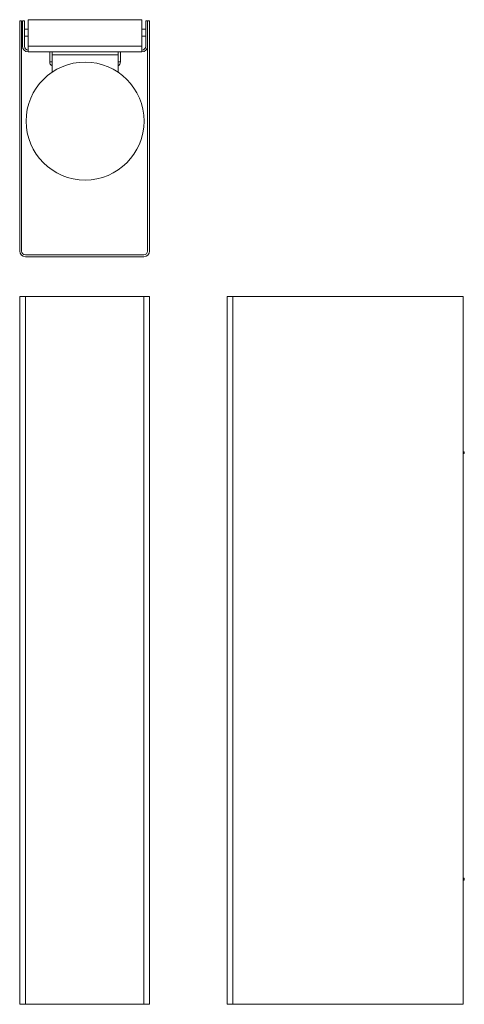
# Model space of a CAD drawing. Header units: millimetres. Extents: x -265 to -77, y -398 to 20.
import ezdxf

# ---------------------------------------------------------------- set-up
doc = ezdxf.new("R2010")
doc.units = ezdxf.units.MM

msp = doc.modelspace()

# ---------------------------------------------------------------- linework, layer by layer
at = {"color": 7, "linetype": 'Continuous', "lineweight": 15}
for p, q in [((-265.19, -78.41), (-265.19, 19.19)), ((-264.39, 19.19), (-265.19, 19.19)), ((-264.39, 19.19), (-264.39, -78.41)), ((-263.99, 8.43), (-263.99, 19.19)), ((-263.99, 19.19), (-263.19, 19.19)), ((-263.19, 8.43), (-263.19, 19.19)), ((-261.59, 19.69), (-213.39, 19.69)), ((-261.59, 6.03), (-261.59, 19.69)), ((-213.39, 19.69), (-213.39, 6.03)), ((-211.79, 19.19), (-211.79, 8.43)), ((-210.19, 19.19), (-211.79, 19.19)), ((-210.99, -78.41), (-210.99, 19.19)), ((-210.19, 19.19), (-210.19, -78.41)), ((-263.99, 15.69), (-264.39, 15.69)), ((-264.39, 12.69), (-263.99, 12.69)), ((-261.59, 15.69), (-263.19, 15.69)), ((-263.19, 12.69), (-261.59, 12.69)), ((-211.79, 15.69), (-213.39, 15.69)), ((-213.39, 12.69), (-211.79, 12.69)), ((-261.59, 8.43), (-213.39, 8.43)), ((-213.39, 6.03), (-261.59, 6.03)), ((-252.49, 6.03), (-252.49, 1.83)), ((-251.49, -2.57), (-251.49, 6.03)), ((-251.49, 4.83), (-223.49, 4.83)), ((-223.49, 6.03), (-223.49, -2.57)), ((-222.49, 6.03), (-222.49, 1.83)), ((-212.59, -80.01), (-262.79, -80.01)), ((-262.79, -80.81), (-212.59, -80.81)), ((-265.19, -397.72), (-265.19, -97.72)), ((-265.19, -97.72), (-210.19, -97.72)), ((-262.79, -97.72), (-262.79, -397.72)), ((-212.59, -397.72), (-212.59, -97.72)), ((-210.19, -397.72), (-210.19, -97.72)), ((-77.28, -97.72), (-177.28, -97.72)), ((-177.28, -397.72), (-177.28, -97.72)), ((-174.88, -397.72), (-174.88, -97.72)), ((-77.28, -397.72), (-77.28, -97.72)), ((-76.78, -163.44), (-77.28, -163.44)), ((-76.78, -164.24), (-77.28, -164.24)), ((-76.78, -164.24), (-76.78, -163.44)), ((-76.78, -344.24), (-77.28, -344.24)), ((-76.78, -345.04), (-77.28, -345.04)), ((-76.78, -344.24), (-76.78, -345.04)), ((-210.19, -397.72), (-265.19, -397.72)), ((-177.28, -397.72), (-77.28, -397.72))]:
    msp.add_line(p, q, dxfattribs=at)
at = {"color": 8, "linetype": 'Continuous', "lineweight": 15}
for p, q in [((-251.49, 1.83), (-252.49, 1.83)), ((-222.49, 1.83), (-223.49, 1.83))]:
    msp.add_line(p, q, dxfattribs=at)
at = {"color": 7, "linetype": 'Continuous', "lineweight": 15}
msp.add_circle((-237.49, -23.29), 25, dxfattribs=at)
for centre, radius, start, end in [((-261.59, 8.43), 2.4, 180, 270), ((-261.59, 8.43), 1.6, 180, 270), ((-213.39, 8.43), 1.6, 270, 0), ((-213.39, 8.43), 2.4, 270, 0), ((-250.49, 1.83), 2, 180, 240), ((-224.49, 1.83), 2, 300, 360), ((-262.79, -78.41), 2.4, 180, 270), ((-262.79, -78.41), 1.6, 180, 270), ((-212.59, -78.41), 2.4, 270, 0), ((-212.59, -78.41), 1.6, 270, 0)]:
    msp.add_arc(centre, radius, start, end, dxfattribs=at)

doc.saveas('drawing.dxf')
